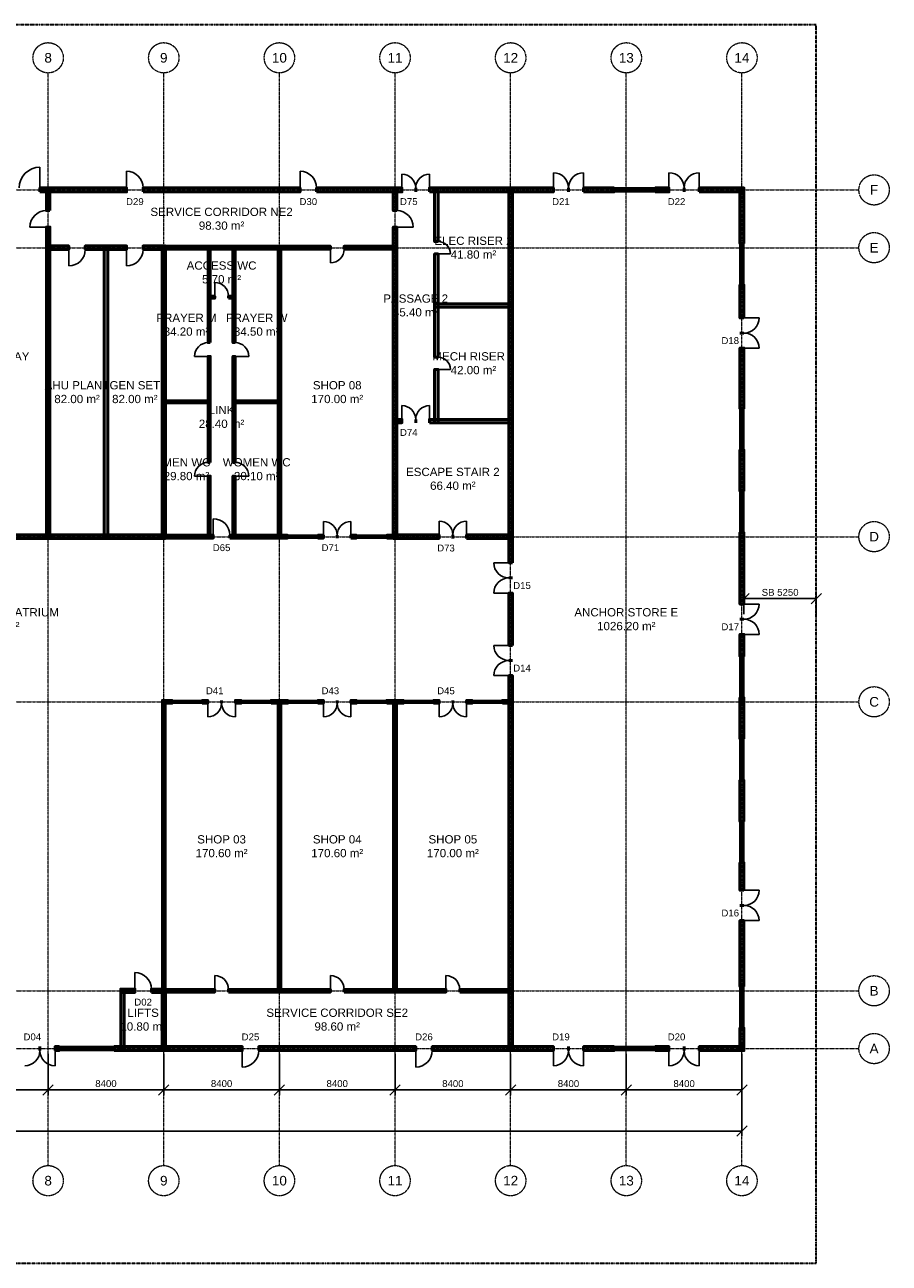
# Model space of a CAD drawing. Header units: millimetres. Extents: x -5300 to 125300, y -375 to 90375.
# Tile 2 of 2: x 62503 to 125300, y 0 to 90000. Entities that reach past the tile are written whole.
import ezdxf
from ezdxf.enums import TextEntityAlignment as Align

# ---------------------------------------------------------------- set-up
doc = ezdxf.new("R2010")
doc.units = ezdxf.units.MM
doc.linetypes.add('CENTER', pattern=[5.08, 3.175, -0.635, 0.635, -0.635])
doc.linetypes.add('PHANTOM', pattern=[6.35, 3.175, -0.635, 0.635, -0.635, 0.635, -0.635])
for name, color, linetype, lineweight in [('A-ANNO-DIMS', 1, 'Continuous', 18), ('A-ANNO-SYMB', 2, 'Continuous', 18), ('A-AREA-IDEN', 2, 'Continuous', 18), ('A-DOOR', 3, 'Continuous', 25), ('A-GLAZ', 5, 'Continuous', 25), ('A-GRID', 1, 'CENTER', 13), ('A-WALL', 7, 'Continuous', 50), ('A-WALL-PATT', 8, 'Continuous', 9), ('C-PROP-LINE', 1, 'PHANTOM', 35)]:
    doc.layers.add(name, color=color, linetype=linetype, lineweight=lineweight)
doc.styles.add('MY-ARIAL', font='arial.ttf')
doc.dimstyles.new('MY-100', dxfattribs={"dimscale": 250, "dimtxt": 2, "dimasz": 1.5, "dimexe": 1.5, "dimexo": 1.5, "dimgap": 0.8, "dimtad": 1, "dimdec": 0, "dimdsep": 46, "dimtxsty": 'MY-ARIAL', "dimtsz": 1.5, "dimcen": 2.5, "dimclrd": 256, "dimclre": 256, "dimclrt": 256, "dimazin": 3, "dimtfac": 1, "dimtmove": 0, "dimatfit": 3})

msp = doc.modelspace()

# ---------------------------------------------------------------- hatches: boundary and pattern name
at = {"layer": 'A-WALL-PATT'}
for points in [[(63600, 77850), (69900, 77850), (69900, 78150), (63600, 78150)], [(64325, 76500), (64325, 78125), (64075, 78125), (64075, 76500)], [(71100, 77850), (82500, 77850), (82500, 78150), (71100, 78150)], [(83700, 77850), (89900, 77850), (89900, 78150), (83700, 78150)], [(89525, 76500), (89525, 78125), (89275, 78125), (89275, 76500)], [(91900, 77850), (100900, 77850), (100900, 78150), (91900, 78150)], [(92525, 74250), (92525, 78125), (92275, 78125), (92275, 74250)], [(97925, 50900), (97925, 78125), (97675, 78125), (97675, 50900)], [(103100, 77850), (105300, 77850), (105300, 78150), (103100, 78150)], [(108300, 77850), (109300, 77850), (109300, 78150), (108300, 78150)], [(111500, 77850), (114750, 77850), (114750, 78150), (111500, 78150)], [(114750, 74100), (114750, 78150), (114450, 78150), (114450, 74100)], [(64325, 52675), (64325, 75300), (64075, 75300), (64075, 52675)], [(89525, 52675), (89525, 75300), (89275, 75300), (89275, 52675)], [(64075, 73675), (65700, 73675), (65700, 73925), (64075, 73925)], [(66900, 73675), (69900, 73675), (69900, 73925), (66900, 73925)], [(68525, 52675), (68525, 73925), (68275, 73925), (68275, 52675)], [(71100, 73675), (72725, 73675), (72725, 73925), (71100, 73925)], [(72725, 52675), (72725, 73925), (72475, 73925), (72475, 52675)], [(72500, 73700), (84700, 73700), (84700, 73900), (72500, 73900)], [(75975, 66900), (75975, 73875), (75825, 73875), (75825, 66900)], [(77775, 66900), (77775, 73875), (77625, 73875), (77625, 66900)], [(81100, 52700), (81100, 73900), (80900, 73900), (80900, 52700)], [(85700, 73700), (89500, 73700), (89500, 73900), (85700, 73900)], [(92525, 65850), (92525, 73350), (92275, 73350), (92275, 65850)], [(114750, 68700), (114750, 71100), (114450, 71100), (114450, 68700)], [(75825, 70125), (76300, 70125), (76300, 70275), (75825, 70275)], [(77300, 70125), (77775, 70125), (77775, 70275), (77300, 70275)], [(92275, 69475), (97925, 69475), (97925, 69725), (92275, 69725)], [(75975, 58200), (75975, 65900), (75825, 65900), (75825, 58200)], [(77775, 58200), (77775, 65900), (77625, 65900), (77625, 58200)], [(114750, 62100), (114750, 66500), (114450, 66500), (114450, 62100)], [(92525, 61075), (92525, 64950), (92275, 64950), (92275, 61075)], [(72525, 62525), (75975, 62525), (75975, 62675), (72525, 62675)], [(77625, 62525), (81075, 62525), (81075, 62675), (77625, 62675)], [(89275, 61075), (89900, 61075), (89900, 61325), (89275, 61325)], [(91900, 61075), (97925, 61075), (97925, 61325), (91900, 61325)], [(114750, 56100), (114750, 59100), (114450, 59100), (114450, 56100)], [(75975, 52725), (75975, 57200), (75825, 57200), (75825, 52725)], [(77775, 52725), (77775, 57200), (77625, 57200), (77625, 52725)], [(114750, 47900), (114750, 53100), (114450, 53100), (114450, 47900)], [(47275, 52675), (72725, 52675), (72725, 52925), (47275, 52925)], [(72500, 52700), (76200, 52700), (76200, 52900), (72500, 52900)], [(77400, 52700), (81600, 52700), (81600, 52900), (77400, 52900)], [(83800, 52700), (84200, 52700), (84200, 52900), (83800, 52900)], [(86200, 52700), (86600, 52700), (86600, 52900), (86200, 52900)], [(88800, 52700), (89500, 52700), (89500, 52900), (88800, 52900)], [(89275, 52675), (92600, 52675), (92600, 52925), (89275, 52925)], [(94600, 52675), (97925, 52675), (97925, 52925), (94600, 52925)], [(97925, 44900), (97925, 48700), (97675, 48700), (97675, 44900)], [(114750, 44100), (114750, 45700), (114450, 45700), (114450, 44100)], [(97925, 15475), (97925, 42700), (97675, 42700), (97675, 15475)], [(72500, 40700), (73200, 40700), (73200, 40900), (72500, 40900)], [(72700, 19700), (72700, 40900), (72500, 40900), (72500, 19700)], [(75400, 40700), (75800, 40700), (75800, 40900), (75400, 40900)], [(77800, 40700), (78200, 40700), (78200, 40900), (77800, 40900)], [(80400, 40700), (81600, 40700), (81600, 40900), (80400, 40900)], [(81100, 19700), (81100, 40900), (80900, 40900), (80900, 19700)], [(83800, 40700), (84200, 40700), (84200, 40900), (83800, 40900)], [(86200, 40700), (86600, 40700), (86600, 40900), (86200, 40900)], [(88800, 40700), (90000, 40700), (90000, 40900), (88800, 40900)], [(89500, 19700), (89500, 40900), (89300, 40900), (89300, 19700)], [(92200, 40700), (92600, 40700), (92600, 40900), (92200, 40900)], [(94600, 40700), (95000, 40700), (95000, 40900), (94600, 40900)], [(97200, 40700), (97900, 40700), (97900, 40900), (97200, 40900)], [(114750, 38100), (114750, 41100), (114450, 41100), (114450, 38100)], [(114750, 32100), (114750, 35100), (114450, 35100), (114450, 32100)], [(114750, 27100), (114750, 29100), (114450, 29100), (114450, 27100)], [(114750, 20100), (114750, 24900), (114450, 24900), (114450, 20100)], [(69475, 19675), (70500, 19675), (70500, 19925), (69475, 19925)], [(69725, 15475), (69725, 19925), (69475, 19925), (69475, 15475)], [(71700, 19675), (72725, 19675), (72725, 19925), (71700, 19925)], [(72725, 15475), (72725, 19925), (72475, 19925), (72475, 15475)], [(72500, 19700), (76300, 19700), (76300, 19900), (72500, 19900)], [(77300, 19700), (84700, 19700), (84700, 19900), (77300, 19900)], [(85700, 19700), (93100, 19700), (93100, 19900), (85700, 19900)], [(94100, 19700), (97900, 19700), (97900, 19900), (94100, 19900)], [(114750, 15450), (114750, 17100), (114450, 17100), (114450, 15450)], [(64700, 15450), (65000, 15450), (65000, 15750), (64700, 15750)], [(69000, 15450), (78300, 15450), (78300, 15750), (69000, 15750)], [(79500, 15450), (90900, 15450), (90900, 15750), (79500, 15750)], [(92100, 15450), (100900, 15450), (100900, 15750), (92100, 15750)], [(103100, 15450), (105300, 15450), (105300, 15750), (103100, 15750)], [(108300, 15450), (109300, 15450), (109300, 15750), (108300, 15750)], [(111500, 15450), (114750, 15450), (114750, 15750), (111500, 15750)]]:
    msp.add_hatch(color=256, dxfattribs=at).paths.add_polyline_path(points)

# ---------------------------------------------------------------- linework, layer by layer
at = {"layer": 'A-DOOR'}
for p, q in [((63600, 78150), (63600, 79650)), ((69900, 78150), (69900, 79350)), ((82500, 78150), (82500, 79350)), ((100900, 78150), (100900, 79250)), ((103100, 78150), (103100, 79250)), ((109300, 78150), (109300, 79250)), ((111500, 78150), (111500, 79250)), ((89900, 78150), (89900, 79150)), ((91900, 78150), (91900, 79150)), ((64075, 75300), (62875, 75300)), ((89525, 75300), (90725, 75300)), ((65700, 73675), (65700, 72475)), ((69900, 73675), (69900, 72475)), ((84700, 73700), (84700, 72700)), ((92525, 73350), (93425, 73350)), ((76300, 70275), (76300, 71275)), ((114750, 68700), (115850, 68700)), ((75825, 65900), (74825, 65900)), ((77775, 65900), (78775, 65900)), ((114750, 66500), (115850, 66500)), ((92525, 64950), (93425, 64950)), ((89900, 61325), (89900, 62325)), ((91900, 61325), (91900, 62325)), ((75825, 57200), (74825, 57200)), ((77775, 57200), (78775, 57200)), ((76200, 52900), (76200, 54100)), ((84200, 52900), (84200, 53900)), ((86200, 52900), (86200, 53900)), ((92600, 52925), (92600, 53925)), ((94600, 52925), (94600, 53925)), ((97675, 50900), (96575, 50900)), ((97675, 48700), (96575, 48700)), ((114750, 47900), (115850, 47900)), ((114750, 45700), (115850, 45700)), ((97675, 44900), (96575, 44900)), ((97675, 42700), (96575, 42700)), ((75800, 40700), (75800, 39700)), ((77800, 40700), (77800, 39700)), ((84200, 40700), (84200, 39700)), ((86200, 40700), (86200, 39700)), ((92600, 40700), (92600, 39700)), ((94600, 40700), (94600, 39700)), ((114750, 27100), (115850, 27100)), ((114750, 24900), (115850, 24900)), ((70500, 19925), (70500, 21125)), ((76300, 19900), (76300, 20900)), ((84700, 19900), (84700, 20900)), ((93100, 19900), (93100, 20900)), ((64700, 15450), (64700, 14350)), ((78300, 15450), (78300, 14250)), ((90900, 15450), (90900, 14250)), ((100900, 15450), (100900, 14350)), ((103100, 15450), (103100, 14350)), ((109300, 15450), (109300, 14350)), ((111500, 15450), (111500, 14350))]:
    msp.add_line(p, q, dxfattribs=at)
for centre, radius, start, end in [((63600, 78150), 1500, 90, 180), ((69900, 78150), 1200, 0, 90), ((82500, 78150), 1200, 0, 90), ((100900, 78150), 1100, 0, 90), ((103100, 78150), 1100, 90, 180), ((109300, 78150), 1100, 0, 90), ((111500, 78150), 1100, 90, 180), ((89900, 78150), 1000, 0, 90), ((91900, 78150), 1000, 90, 180), ((64075, 75300), 1200, 90, 180), ((89525, 75300), 1200, 0, 90), ((92525, 73350), 900, 0, 90), ((65700, 73675), 1200, -90, 0), ((69900, 73675), 1200, -90, 0), ((84700, 73700), 1000, -90, 0), ((76300, 70275), 1000, 0, 90), ((114750, 68700), 1100, -90, 0), ((114750, 66500), 1100, 0, 90), ((75825, 65900), 1000, 90, 180), ((77775, 65900), 1000, 0, 90), ((92525, 64950), 900, 0, 90), ((89900, 61325), 1000, 0, 90), ((91900, 61325), 1000, 90, 180), ((75825, 57200), 1000, 90, 180), ((77775, 57200), 1000, 0, 90), ((76200, 52900), 1200, 0, 90), ((84200, 52900), 1000, 0, 90), ((86200, 52900), 1000, 90, 180), ((92600, 52925), 1000, 0, 90), ((94600, 52925), 1000, 90, 180), ((97675, 50900), 1100, 180, -90), ((97675, 48700), 1100, 90, 180), ((114750, 47900), 1100, -90, 0), ((114750, 45700), 1100, 0, 90), ((97675, 44900), 1100, 180, -90), ((97675, 42700), 1100, 90, 180), ((75800, 40700), 1000, -90, 0), ((77800, 40700), 1000, 180, -90), ((84200, 40700), 1000, -90, 0), ((86200, 40700), 1000, 180, -90), ((92600, 40700), 1000, -90, 0), ((94600, 40700), 1000, 180, -90), ((114750, 27100), 1100, -90, 0), ((114750, 24900), 1100, 0, 90), ((70500, 19925), 1200, 0, 90), ((76300, 19900), 1000, 0, 90), ((84700, 19900), 1000, 0, 90), ((93100, 19900), 1000, 0, 90), ((62500, 15450), 1100, -90, 0), ((64700, 15450), 1100, 180, -90), ((78300, 15450), 1200, -90, 0), ((90900, 15450), 1200, -90, 0), ((100900, 15450), 1100, -90, 0), ((103100, 15450), 1100, 180, -90), ((109300, 15450), 1100, -90, 0), ((111500, 15450), 1100, 180, -90)]:
    msp.add_arc(centre, radius, start, end, dxfattribs=at)
at = {"layer": 'A-GLAZ'}
for p, q in [((105300, 78150), (108300, 78150)), ((105300, 78037.5), (108300, 78037.5)), ((105300, 77962.5), (108300, 77962.5)), ((105300, 77850), (108300, 77850)), ((114450, 71100), (114450, 74100)), ((114562.5, 71100), (114562.5, 74100)), ((114637.5, 71100), (114637.5, 74100)), ((114750, 71100), (114750, 74100)), ((114450, 59100), (114450, 62100)), ((114562.5, 59100), (114562.5, 62100)), ((114637.5, 59100), (114637.5, 62100)), ((114750, 59100), (114750, 62100)), ((114450, 53100), (114450, 56100)), ((114562.5, 53100), (114562.5, 56100)), ((114637.5, 53100), (114637.5, 56100)), ((114750, 53100), (114750, 56100)), ((81600, 52900), (83800, 52900)), ((81600, 52825), (83800, 52825)), ((81600, 52775), (83800, 52775)), ((81600, 52700), (83800, 52700)), ((86600, 52900), (88800, 52900)), ((86600, 52825), (88800, 52825)), ((86600, 52775), (88800, 52775)), ((86600, 52700), (88800, 52700)), ((114450, 41100), (114450, 44100)), ((114562.5, 41100), (114562.5, 44100)), ((114637.5, 41100), (114637.5, 44100)), ((114750, 41100), (114750, 44100)), ((73200, 40900), (75400, 40900)), ((73200, 40825), (75400, 40825)), ((73200, 40775), (75400, 40775)), ((73200, 40700), (75400, 40700)), ((78200, 40900), (80400, 40900)), ((78200, 40825), (80400, 40825)), ((78200, 40775), (80400, 40775)), ((78200, 40700), (80400, 40700)), ((81600, 40900), (83800, 40900)), ((81600, 40825), (83800, 40825)), ((81600, 40775), (83800, 40775)), ((81600, 40700), (83800, 40700)), ((86600, 40900), (88800, 40900)), ((86600, 40825), (88800, 40825)), ((86600, 40775), (88800, 40775)), ((86600, 40700), (88800, 40700)), ((90000, 40900), (92200, 40900)), ((90000, 40825), (92200, 40825)), ((90000, 40775), (92200, 40775)), ((90000, 40700), (92200, 40700)), ((95000, 40900), (97200, 40900)), ((95000, 40825), (97200, 40825)), ((95000, 40775), (97200, 40775)), ((95000, 40700), (97200, 40700)), ((114450, 35100), (114450, 38100)), ((114562.5, 35100), (114562.5, 38100)), ((114637.5, 35100), (114637.5, 38100)), ((114750, 35100), (114750, 38100)), ((114450, 29100), (114450, 32100)), ((114562.5, 29100), (114562.5, 32100)), ((114637.5, 29100), (114637.5, 32100)), ((114750, 29100), (114750, 32100)), ((114450, 17100), (114450, 20100)), ((114562.5, 17100), (114562.5, 20100)), ((114637.5, 17100), (114637.5, 20100)), ((114750, 17100), (114750, 20100)), ((65000, 15750), (69000, 15750)), ((65000, 15637.5), (69000, 15637.5)), ((65000, 15562.5), (69000, 15562.5)), ((65000, 15450), (69000, 15450)), ((105300, 15750), (108300, 15750)), ((105300, 15637.5), (108300, 15637.5)), ((105300, 15562.5), (108300, 15562.5)), ((105300, 15450), (108300, 15450))]:
    msp.add_line(p, q, dxfattribs=at)
at = {"layer": 'A-GRID'}
for p, q in [((64200, 7100), (64200, 86500)), ((72600, 7100), (72600, 86500)), ((81000, 7100), (81000, 86500)), ((89400, 7100), (89400, 86500)), ((97800, 7100), (97800, 86500)), ((106200, 7100), (106200, 86500)), ((114600, 7100), (114600, 86500)), ((-3100, 78000), (123100, 78000)), ((-3100, 73800), (123100, 73800)), ((-3100, 52800), (123100, 52800)), ((-3100, 40800), (123100, 40800)), ((-3100, 19800), (123100, 19800)), ((-3100, 15600), (123100, 15600))]:
    msp.add_line(p, q, dxfattribs=at)
for centre in [(64200, 87600), (72600, 87600), (81000, 87600), (89400, 87600), (97800, 87600), (106200, 87600), (114600, 87600), (124200, 78000), (124200, 73800), (124200, 52800), (124200, 40800), (124200, 19800), (124200, 15600), (64200, 6000), (72600, 6000), (81000, 6000), (89400, 6000), (97800, 6000), (106200, 6000), (114600, 6000)]:
    msp.add_circle(centre, 1100, dxfattribs=at)
at = {"layer": 'A-WALL'}
for p, q in [((63600, 77850), (63600, 78150)), ((69900, 77850), (69900, 78150)), ((71100, 77850), (71100, 78150)), ((82500, 77850), (82500, 78150)), ((83700, 77850), (83700, 78150)), ((89900, 77850), (89900, 78150)), ((90900, 77850), (90900, 78150)), ((90900, 77850), (90900, 78150)), ((91900, 77850), (91900, 78150)), ((100900, 77850), (100900, 78150)), ((102000, 77850), (102000, 78150)), ((102000, 77850), (102000, 78150)), ((103100, 77850), (103100, 78150)), ((105300, 77850), (105300, 78150)), ((108300, 77850), (108300, 78150)), ((109300, 77850), (109300, 78150)), ((110400, 77850), (110400, 78150)), ((110400, 77850), (110400, 78150)), ((111500, 77850), (111500, 78150)), ((64325, 76500), (64075, 76500)), ((89525, 76500), (89275, 76500)), ((64325, 75300), (64075, 75300)), ((89525, 75300), (89275, 75300)), ((65700, 73675), (65700, 73925)), ((66900, 73675), (66900, 73925)), ((69900, 73675), (69900, 73925)), ((71100, 73675), (71100, 73925)), ((84700, 73700), (84700, 73900)), ((85700, 73700), (85700, 73900)), ((92525, 74250), (92275, 74250)), ((114750, 74100), (114450, 74100)), ((92525, 73350), (92275, 73350)), ((114750, 71100), (114450, 71100)), ((76300, 70125), (76300, 70275)), ((77300, 70125), (77300, 70275)), ((114750, 68700), (114450, 68700)), ((114750, 67600), (114450, 67600)), ((114750, 67600), (114450, 67600)), ((75975, 66900), (75825, 66900)), ((77775, 66900), (77625, 66900)), ((75975, 65900), (75825, 65900)), ((77775, 65900), (77625, 65900)), ((92525, 65850), (92275, 65850)), ((114750, 66500), (114450, 66500)), ((92525, 64950), (92275, 64950)), ((114750, 62100), (114450, 62100)), ((89900, 61075), (89900, 61325)), ((90900, 61075), (90900, 61325)), ((90900, 61075), (90900, 61325)), ((91900, 61075), (91900, 61325)), ((114750, 59100), (114450, 59100)), ((75975, 58200), (75825, 58200)), ((77775, 58200), (77625, 58200)), ((75975, 57200), (75825, 57200)), ((77775, 57200), (77625, 57200)), ((114750, 56100), (114450, 56100)), ((114750, 53100), (114450, 53100)), ((76200, 52700), (76200, 52900)), ((77400, 52700), (77400, 52900)), ((81600, 52700), (81600, 52900)), ((83800, 52700), (83800, 52900)), ((84200, 52700), (84200, 52900)), ((85200, 52700), (85200, 52900)), ((85200, 52700), (85200, 52900)), ((86200, 52700), (86200, 52900)), ((86600, 52700), (86600, 52900)), ((88800, 52700), (88800, 52900)), ((92600, 52675), (92600, 52925)), ((93600, 52675), (93600, 52925)), ((93600, 52675), (93600, 52925)), ((94600, 52675), (94600, 52925)), ((97925, 50900), (97675, 50900)), ((97925, 49800), (97675, 49800)), ((97925, 49800), (97675, 49800)), ((97925, 48700), (97675, 48700)), ((114750, 47900), (114450, 47900)), ((114750, 46800), (114450, 46800)), ((114750, 46800), (114450, 46800)), ((114750, 45700), (114450, 45700)), ((97925, 44900), (97675, 44900)), ((114750, 44100), (114450, 44100)), ((97925, 43800), (97675, 43800)), ((97925, 43800), (97675, 43800)), ((97925, 42700), (97675, 42700)), ((73200, 40700), (73200, 40900)), ((75400, 40700), (75400, 40900)), ((75800, 40700), (75800, 40900)), ((76800, 40700), (76800, 40900)), ((76800, 40700), (76800, 40900)), ((77800, 40700), (77800, 40900)), ((78200, 40700), (78200, 40900)), ((80400, 40700), (80400, 40900)), ((81600, 40700), (81600, 40900)), ((83800, 40700), (83800, 40900)), ((84200, 40700), (84200, 40900)), ((85200, 40700), (85200, 40900)), ((85200, 40700), (85200, 40900)), ((86200, 40700), (86200, 40900)), ((86600, 40700), (86600, 40900)), ((88800, 40700), (88800, 40900)), ((90000, 40700), (90000, 40900)), ((92200, 40700), (92200, 40900)), ((92600, 40700), (92600, 40900)), ((93600, 40700), (93600, 40900)), ((93600, 40700), (93600, 40900)), ((94600, 40700), (94600, 40900)), ((95000, 40700), (95000, 40900)), ((97200, 40700), (97200, 40900)), ((114750, 41100), (114450, 41100)), ((114750, 38100), (114450, 38100)), ((114750, 35100), (114450, 35100)), ((114750, 32100), (114450, 32100)), ((114750, 29100), (114450, 29100)), ((114750, 27100), (114450, 27100)), ((114750, 26000), (114450, 26000)), ((114750, 26000), (114450, 26000)), ((114750, 24900), (114450, 24900)), ((70500, 19675), (70500, 19925)), ((71700, 19675), (71700, 19925)), ((76300, 19700), (76300, 19900)), ((77300, 19700), (77300, 19900)), ((84700, 19700), (84700, 19900)), ((85700, 19700), (85700, 19900)), ((93100, 19700), (93100, 19900)), ((94100, 19700), (94100, 19900)), ((114750, 20100), (114450, 20100)), ((114750, 17100), (114450, 17100)), ((63600, 15450), (63600, 15750)), ((63600, 15450), (63600, 15750)), ((64700, 15450), (64700, 15750)), ((65000, 15450), (65000, 15750)), ((69000, 15450), (69000, 15750)), ((78300, 15450), (78300, 15750)), ((79500, 15450), (79500, 15750)), ((90900, 15450), (90900, 15750)), ((92100, 15450), (92100, 15750)), ((100900, 15450), (100900, 15750)), ((102000, 15450), (102000, 15750)), ((102000, 15450), (102000, 15750)), ((103100, 15450), (103100, 15750)), ((105300, 15450), (105300, 15750)), ((108300, 15450), (108300, 15750)), ((109300, 15450), (109300, 15750)), ((110400, 15450), (110400, 15750)), ((110400, 15450), (110400, 15750)), ((111500, 15450), (111500, 15750))]:
    msp.add_line(p, q, dxfattribs=at)
for points in [[(63600, 77850), (69900, 77850), (69900, 78150), (63600, 78150)], [(64325, 76500), (64325, 78125), (64075, 78125), (64075, 76500)], [(71100, 77850), (82500, 77850), (82500, 78150), (71100, 78150)], [(83700, 77850), (89900, 77850), (89900, 78150), (83700, 78150)], [(89525, 76500), (89525, 78125), (89275, 78125), (89275, 76500)], [(91900, 77850), (100900, 77850), (100900, 78150), (91900, 78150)], [(92525, 74250), (92525, 78125), (92275, 78125), (92275, 74250)], [(97925, 50900), (97925, 78125), (97675, 78125), (97675, 50900)], [(103100, 77850), (105300, 77850), (105300, 78150), (103100, 78150)], [(108300, 77850), (109300, 77850), (109300, 78150), (108300, 78150)], [(111500, 77850), (114750, 77850), (114750, 78150), (111500, 78150)], [(114750, 74100), (114750, 78150), (114450, 78150), (114450, 74100)], [(64325, 52675), (64325, 75300), (64075, 75300), (64075, 52675)], [(89525, 52675), (89525, 75300), (89275, 75300), (89275, 52675)], [(64075, 73675), (65700, 73675), (65700, 73925), (64075, 73925)], [(66900, 73675), (69900, 73675), (69900, 73925), (66900, 73925)], [(68525, 52675), (68525, 73925), (68275, 73925), (68275, 52675)], [(71100, 73675), (72725, 73675), (72725, 73925), (71100, 73925)], [(72725, 52675), (72725, 73925), (72475, 73925), (72475, 52675)], [(72500, 73700), (84700, 73700), (84700, 73900), (72500, 73900)], [(75975, 66900), (75975, 73875), (75825, 73875), (75825, 66900)], [(77775, 66900), (77775, 73875), (77625, 73875), (77625, 66900)], [(81100, 52700), (81100, 73900), (80900, 73900), (80900, 52700)], [(85700, 73700), (89500, 73700), (89500, 73900), (85700, 73900)], [(92525, 65850), (92525, 73350), (92275, 73350), (92275, 65850)], [(114750, 68700), (114750, 71100), (114450, 71100), (114450, 68700)], [(75825, 70125), (76300, 70125), (76300, 70275), (75825, 70275)], [(77300, 70125), (77775, 70125), (77775, 70275), (77300, 70275)], [(92275, 69475), (97925, 69475), (97925, 69725), (92275, 69725)], [(75975, 58200), (75975, 65900), (75825, 65900), (75825, 58200)], [(77775, 58200), (77775, 65900), (77625, 65900), (77625, 58200)], [(114750, 62100), (114750, 66500), (114450, 66500), (114450, 62100)], [(92525, 61075), (92525, 64950), (92275, 64950), (92275, 61075)], [(72525, 62525), (75975, 62525), (75975, 62675), (72525, 62675)], [(77625, 62525), (81075, 62525), (81075, 62675), (77625, 62675)], [(89275, 61075), (89900, 61075), (89900, 61325), (89275, 61325)], [(91900, 61075), (97925, 61075), (97925, 61325), (91900, 61325)], [(114750, 56100), (114750, 59100), (114450, 59100), (114450, 56100)], [(75975, 52725), (75975, 57200), (75825, 57200), (75825, 52725)], [(77775, 52725), (77775, 57200), (77625, 57200), (77625, 52725)], [(114750, 47900), (114750, 53100), (114450, 53100), (114450, 47900)], [(47275, 52675), (72725, 52675), (72725, 52925), (47275, 52925)], [(72500, 52700), (76200, 52700), (76200, 52900), (72500, 52900)], [(77400, 52700), (81600, 52700), (81600, 52900), (77400, 52900)], [(83800, 52700), (84200, 52700), (84200, 52900), (83800, 52900)], [(86200, 52700), (86600, 52700), (86600, 52900), (86200, 52900)], [(88800, 52700), (89500, 52700), (89500, 52900), (88800, 52900)], [(89275, 52675), (92600, 52675), (92600, 52925), (89275, 52925)], [(94600, 52675), (97925, 52675), (97925, 52925), (94600, 52925)], [(97925, 44900), (97925, 48700), (97675, 48700), (97675, 44900)], [(114750, 44100), (114750, 45700), (114450, 45700), (114450, 44100)], [(97925, 15475), (97925, 42700), (97675, 42700), (97675, 15475)], [(72500, 40700), (73200, 40700), (73200, 40900), (72500, 40900)], [(72700, 19700), (72700, 40900), (72500, 40900), (72500, 19700)], [(75400, 40700), (75800, 40700), (75800, 40900), (75400, 40900)], [(77800, 40700), (78200, 40700), (78200, 40900), (77800, 40900)], [(80400, 40700), (81600, 40700), (81600, 40900), (80400, 40900)], [(81100, 19700), (81100, 40900), (80900, 40900), (80900, 19700)], [(83800, 40700), (84200, 40700), (84200, 40900), (83800, 40900)], [(86200, 40700), (86600, 40700), (86600, 40900), (86200, 40900)], [(88800, 40700), (90000, 40700), (90000, 40900), (88800, 40900)], [(89500, 19700), (89500, 40900), (89300, 40900), (89300, 19700)], [(92200, 40700), (92600, 40700), (92600, 40900), (92200, 40900)], [(94600, 40700), (95000, 40700), (95000, 40900), (94600, 40900)], [(97200, 40700), (97900, 40700), (97900, 40900), (97200, 40900)], [(114750, 38100), (114750, 41100), (114450, 41100), (114450, 38100)], [(114750, 32100), (114750, 35100), (114450, 35100), (114450, 32100)], [(114750, 27100), (114750, 29100), (114450, 29100), (114450, 27100)], [(114750, 20100), (114750, 24900), (114450, 24900), (114450, 20100)], [(69475, 19675), (70500, 19675), (70500, 19925), (69475, 19925)], [(69725, 15475), (69725, 19925), (69475, 19925), (69475, 15475)], [(71700, 19675), (72725, 19675), (72725, 19925), (71700, 19925)], [(72725, 15475), (72725, 19925), (72475, 19925), (72475, 15475)], [(72500, 19700), (76300, 19700), (76300, 19900), (72500, 19900)], [(77300, 19700), (84700, 19700), (84700, 19900), (77300, 19900)], [(85700, 19700), (93100, 19700), (93100, 19900), (85700, 19900)], [(94100, 19700), (97900, 19700), (97900, 19900), (94100, 19900)], [(114750, 15450), (114750, 17100), (114450, 17100), (114450, 15450)], [(64700, 15450), (65000, 15450), (65000, 15750), (64700, 15750)], [(69000, 15450), (78300, 15450), (78300, 15750), (69000, 15750)], [(79500, 15450), (90900, 15450), (90900, 15750), (79500, 15750)], [(92100, 15450), (100900, 15450), (100900, 15750), (92100, 15750)], [(103100, 15450), (105300, 15450), (105300, 15750), (103100, 15750)], [(108300, 15450), (109300, 15450), (109300, 15750), (108300, 15750)], [(111500, 15450), (114750, 15450), (114750, 15750), (111500, 15750)]]:
    msp.add_lwpolyline(points, close=True, dxfattribs=at)
at = {"layer": 'C-PROP-LINE'}
msp.add_lwpolyline([(0, 0), (120000, 0), (120000, 90000), (0, 90000)], close=True, dxfattribs=at)

# ---------------------------------------------------------------- texts
at = {"layer": 'A-ANNO-SYMB', "style": 'MY-ARIAL'}
for s, p in [('D29', (70500, 77150)), ('D30', (83100, 77150)), ('D75', (90400, 77150)), ('D21', (101450, 77150)), ('D22', (109850, 77150)), ('D18', (113750, 67050)), ('D74', (90400, 60375)), ('D65', (76800, 52000)), ('D71', (84700, 52000)), ('D73', (93100, 51975)), ('D15', (98625, 49250)), ('D17', (113750, 46250)), ('D14', (98625, 43250)), ('D41', (76300, 41600)), ('D43', (84700, 41600)), ('D45', (93100, 41600)), ('D16', (113750, 25450)), ('D02', (71100, 18975)), ('D04', (63050, 16450)), ('D25', (78900, 16450)), ('D26', (91500, 16450)), ('D19', (101450, 16450)), ('D20', (109850, 16450))]:
    msp.add_text(s, height=500, dxfattribs=at).set_placement(p, align=Align.MIDDLE_CENTER)
at = {"layer": 'A-AREA-IDEN', "char_height": 600, "attachment_point": 5, "style": 'MY-ARIAL'}
for s, insert in [('SERVICE CORRIDOR NE2\\P98.30 m²', (76800, 75900)), ('ELEC RISER 2\\P41.80 m²', (95100, 73800)), ('ACCESS WC\\P5.70 m²', (76800, 72000)), ('PASSAGE 2\\P45.40 m²', (90900, 69600)), ('PRAYER M\\P34.20 m²', (74250, 68200)), ('PRAYER W\\P34.50 m²', (79350, 68200)), ('LOADING BAY\\P203.10 m²', (60000, 65400)), ('MECH RISER 2\\P42.00 m²', (95100, 65400)), ('AHU PLANT\\P82.00 m²', (66300, 63300)), ('GEN SET\\P82.00 m²', (70500, 63300)), ('SHOP 08\\P170.00 m²', (85200, 63300)), ('LINK\\P28.40 m²', (76800, 61500)), ('MEN WC\\P29.80 m²', (74250, 57700)), ('WOMEN WC\\P30.10 m²', (79350, 57700)), ('ESCAPE STAIR 2\\P66.40 m²', (93600, 57000)), ('MALL STREET & ATRIUM\\P1491.60 m²', (60000, 46800)), ('ANCHOR STORE E\\P1026.20 m²', (106200, 46800)), ('SHOP 03\\P170.60 m²', (76800, 30300)), ('SHOP 04\\P170.60 m²', (85200, 30300)), ('SHOP 05\\P170.00 m²', (93600, 30300)), ('LIFTS\\P10.80 m²', (71100, 17700)), ('SERVICE CORRIDOR SE2\\P98.60 m²', (85200, 17700))]:
    msp.add_mtext(s, dxfattribs=dict(at, insert=insert))
at = {"layer": 'A-GRID', "style": 'MY-ARIAL'}
for s, p in [('8', (64200, 87600)), ('9', (72600, 87600)), ('10', (81000, 87600)), ('11', (89400, 87600)), ('12', (97800, 87600)), ('13', (106200, 87600)), ('14', (114600, 87600)), ('F', (124200, 78000)), ('E', (124200, 73800)), ('D', (124200, 52800)), ('C', (124200, 40800)), ('B', (124200, 19800)), ('A', (124200, 15600)), ('8', (64200, 6000)), ('9', (72600, 6000)), ('10', (81000, 6000)), ('11', (89400, 6000)), ('12', (97800, 6000)), ('13', (106200, 6000)), ('14', (114600, 6000))]:
    msp.add_text(s, height=700, dxfattribs=at).set_placement(p, align=Align.MIDDLE_CENTER)

# ---------------------------------------------------------------- dimensions: what is measured, and where the dimension line sits
at = {"layer": 'A-ANNO-DIMS'}
msp.add_linear_dim(base=(114750, 48300), p1=(114750, 46800), p2=(120000, 46800), text='SB <>', dimstyle='MY-100', dxfattribs=at).render()
for base, p1, p2 in [((5400, 9600), (5400, 15600), (114600, 15600)), ((55800, 12600), (55800, 15600), (64200, 15600)), ((64200, 12600), (64200, 15600), (72600, 15600)), ((72600, 12600), (72600, 15600), (81000, 15600)), ((81000, 12600), (81000, 15600), (89400, 15600)), ((89400, 12600), (89400, 15600), (97800, 15600)), ((97800, 12600), (97800, 15600), (106200, 15600)), ((106200, 12600), (106200, 15600), (114600, 15600))]:
    msp.add_linear_dim(base=base, p1=p1, p2=p2, dimstyle='MY-100', dxfattribs=at).render()

doc.saveas('drawing.dxf')
